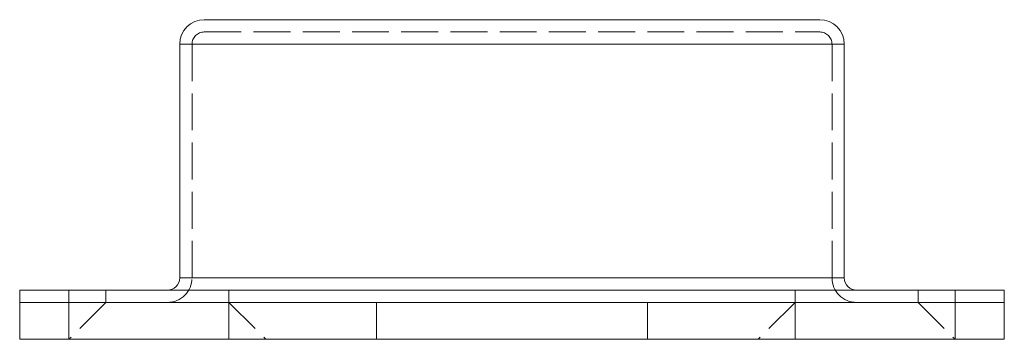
# Model space of a CAD drawing. Header units: millimetres. Extents: x -20 to 20, y -2 to 11.
import ezdxf

# ---------------------------------------------------------------- set-up
doc = ezdxf.new("R2010")
doc.units = ezdxf.units.MM
doc.header["$LTSCALE"] = 10
doc.linetypes.add('ALLCAD_Strich', pattern=[0.2, 0.15, -0.05])
doc.layers.add('BESCH_KONT_sich_grif_schn_grun_2d', color=10, linetype='Continuous')

msp = doc.modelspace()

# ---------------------------------------------------------------- linework, layer by layer
at = {"layer": 'BESCH_KONT_sich_grif_schn_grun_2d', "linetype": 'Continuous', "lineweight": 0}
for p, q in [((-12.5, 11), (12.5, 11)), ((-13.5, 10), (13.5, 10)), ((-13.5, 10), (-13.5, 0.5)), ((13.5, 0.5), (13.5, 10)), ((-13.5, 0.5), (13.5, 0.5)), ((-20, 0), (-20, -0.5)), ((-20, 0), (-18, 0)), ((-18, -0.5), (-18, 0)), ((18, 0), (-18, 0)), ((18, 0), (18, -0.5)), ((18, 0), (20, 0)), ((20, -0.5), (20, 0)), ((-20, -0.5), (-18, -0.5)), ((-20, -0.5), (-18, -0.5)), ((-20, -0.5), (-20, -2)), ((18, -0.5), (-18, -0.5)), ((18, -0.5), (-18, -0.5)), ((-18, -2), (-18, -0.5)), ((18, -0.5), (20, -0.5)), ((18, -0.5), (20, -0.5)), ((18, -0.5), (18, -2)), ((20, -2), (20, -0.5)), ((-18, -2), (-20, -2)), ((18, -2), (-18, -2)), ((20, -2), (18, -2))]:
    msp.add_line(p, q, dxfattribs=at)
at = {"layer": 'BESCH_KONT_sich_grif_schn_grun_2d', "linetype": 'ALLCAD_Strich', "lineweight": 0}
for p, q in [((-12.5, 10.5), (12.5, 10.5)), ((-13, 0.5), (-13, 10)), ((13, 0.5), (13, 10)), ((-16.5, 0), (-16.5, -0.5)), ((-11.5, 0), (-11.5, -0.5)), ((11.5, 0), (11.5, -0.5)), ((16.5, 0), (16.5, -0.5)), ((-16.5, -0.5), (-18, -2)), ((-11.5, -0.5), (-11.5, -2)), ((-11.5, -0.5), (-10, -2)), ((-5.5, -0.5), (-5.5, -2)), ((5.5, -0.5), (5.5, -2)), ((11.5, -0.5), (10, -2)), ((11.5, -0.5), (11.5, -2)), ((16.5, -0.5), (18, -2))]:
    msp.add_line(p, q, dxfattribs=at)
at = {"layer": 'BESCH_KONT_sich_grif_schn_grun_2d', "linetype": 'Continuous', "lineweight": 0}
for centre, radius, start, end in [((-12.5, 10), 1, 90, 180), ((12.5, 10), 1, 360, 90), ((-14, 0.5), 0.5, 270, 0), ((14, 0.5), 0.5, 180, 270)]:
    msp.add_arc(centre, radius, start, end, dxfattribs=at)
at = {"layer": 'BESCH_KONT_sich_grif_schn_grun_2d', "linetype": 'ALLCAD_Strich', "lineweight": 0}
for centre, radius, start, end in [((-12.5, 10), 0.5, 90, 180), ((12.5, 10), 0.5, 360, 90), ((-14, 0.5), 1, 270, 0), ((14, 0.5), 1, 180, 270)]:
    msp.add_arc(centre, radius, start, end, dxfattribs=at)

doc.saveas('drawing.dxf')
